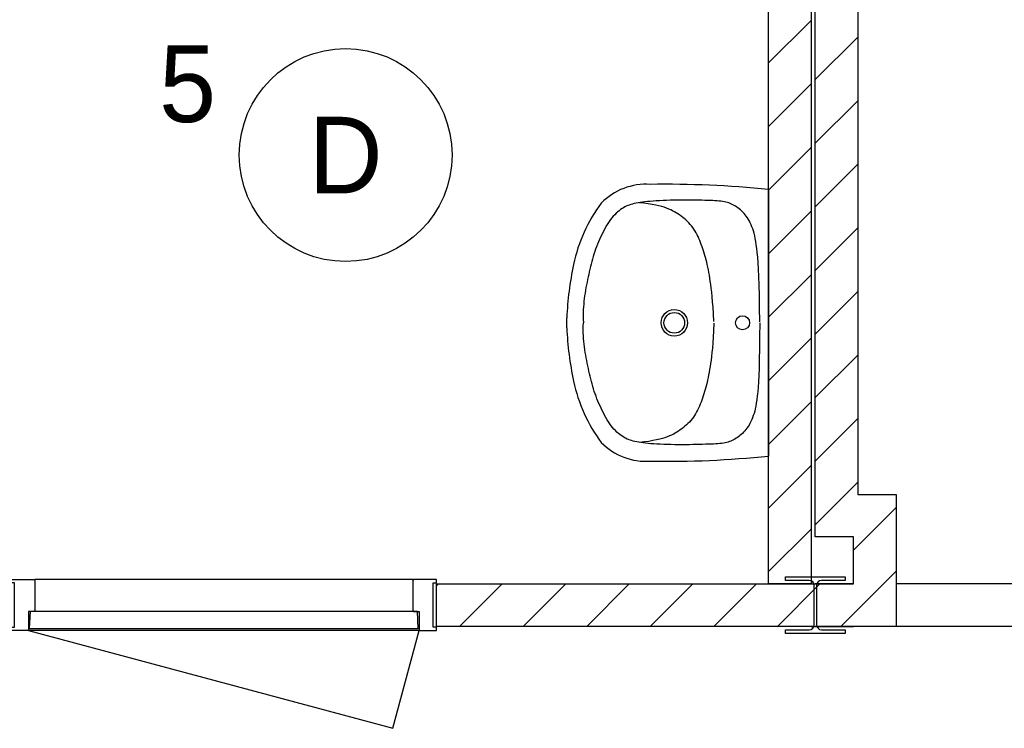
# Model space of a CAD drawing. Header units: millimetres. Extents: x -14827 to 65869, y -40284 to 56382.
# Tile 10 of 53: x 37453 to 39767, y 22771 to 24435. Entities that reach past the tile are written whole.
import ezdxf
from ezdxf.enums import TextEntityAlignment as Align

# ---------------------------------------------------------------- set-up
doc = ezdxf.new("R2010")
doc.units = ezdxf.units.MM
doc.header["$LTSCALE"] = 100
for name, color, linetype in [('AA32XI--_HOUT', 242, 'Continuous'), ('EL6311--', 130, 'Continuous'), ('xref', 9, 'Continuous')]:
    doc.layers.add(name, color=color, linetype=linetype)
doc.styles.add('BURO-018', font='BUROFONT', dxfattribs={"height": 180})

# ---------------------------------------------------------------- blocks, each defined once
blk = doc.blocks.new('1115B3A')
at = {"color": 0, "linetype": 'Continuous'}
blk.add_circle((0, 0), 2.5, dxfattribs=at)
at = {"color": 0, "linetype": 'Continuous', "style": 'BURO-018'}
for tag, p in [('E_GKAST', (0, 8)), ('E_GROEP', (0, 5)), ('E_SGROEP', (4.5, 5)), ('E_ARMCODE', (0, 0)), ('E_SLET', (4.5, -1))]:
    blk.add_attdef(tag, text='', height=1.8, dxfattribs=at).set_placement(p, align=Align.MIDDLE)

msp = doc.modelspace()

# ---------------------------------------------------------------- hatches: boundary and pattern name
at = {"layer": 'AA32XI--_HOUT'}
h = msp.add_hatch(dxfattribs=at)
h.set_pattern_fill('', color=256, scale=880, style=0, pattern_type=0)
h.set_pattern_definition([])
h.paths.add_polyline_path([(37432.6, 23120), (37486.6, 23120), (37488.6, 23118), (37488.6, 23047), (37486.6, 23045), (37473.6, 23045), (37473.6, 23002), (37471.6, 23000), (37432.6, 23000), (37432.6, 23008), (37440.6, 23008), (37440.6, 23112), (37432.6, 23112)])
h = msp.add_hatch(dxfattribs=at)
h.set_pattern_fill('', color=256, scale=880, style=0, pattern_type=0)
h.set_pattern_definition([])
h.paths.add_polyline_path([(38432.6, 23120), (38378.6, 23120), (38376.6, 23118), (38376.6, 23047), (38378.6, 23045), (38391.6, 23045), (38391.6, 23002), (38393.6, 23000), (38432.6, 23000), (38432.6, 23008), (38424.6, 23008), (38424.6, 23112), (38432.6, 23112)])

# ---------------------------------------------------------------- linework, layer by layer
at = {"layer": 'xref'}
for p, q in [((39312.6, 27710), (39312.6, 23110)), ((39322.6, 23220), (39322.6, 27600)), ((39212.6, 23110), (39212.6, 25360)), ((39422.6, 25360), (39422.6, 23320)), ((39212.6, 24333.3), (39312.6, 24433.3)), ((39322.6, 24294), (39422.6, 24394)), ((39212.6, 24184), (39312.6, 24284)), ((39322.6, 24144.6), (39422.6, 24244.6)), ((39212.6, 24034.6), (39312.6, 24134.6)), ((39322.6, 23995.3), (39422.6, 24095.3)), ((39212.6, 24035.8), (39212.6, 23410)), ((39212.6, 23885.3), (39312.6, 23985.3)), ((39322.6, 23845.9), (39422.6, 23945.9)), ((39212.6, 23735.9), (39312.6, 23835.9)), ((39322.6, 23696.6), (39422.6, 23796.6)), ((38738.7, 23711.5), (38738.7, 23734.4)), ((39212.6, 23586.6), (39312.6, 23686.6)), ((39322.6, 23547.3), (39422.6, 23647.3)), ((39212.6, 23437.3), (39312.6, 23537.3)), ((39322.6, 23397.9), (39422.6, 23497.9)), ((39212.6, 23287.9), (39312.6, 23387.9)), ((39322.6, 23248.6), (39422.6, 23348.6)), ((39422.6, 23320), (39512.6, 23320)), ((39512.6, 23320), (39512.6, 23010)), ((39412.6, 23189.2), (39512.6, 23289.2)), ((39212.6, 23138.6), (39312.6, 23238.6)), ((39412.6, 23220), (39322.6, 23220)), ((39412.6, 23110), (39412.6, 23220)), ((39382.8, 23010), (39512.6, 23139.9)), ((38376.6, 23120), (37488.6, 23120)), ((39252.6, 23118), (39252.6, 23126.5)), ((39252.6, 23126.5), (39392.6, 23126.5)), ((39307.9, 23118), (39252.6, 23118)), ((39392.6, 23118), (39337.4, 23118)), ((39392.6, 23126.5), (39392.6, 23118)), ((38432.6, 23010), (38432.6, 23110)), ((38432.6, 23110), (39212.6, 23110)), ((38432.6, 23105.3), (38437.4, 23110)), ((38486.7, 23010), (38586.7, 23110)), ((38636.1, 23010), (38736.1, 23110)), ((38785.4, 23010), (38885.4, 23110)), ((38934.7, 23010), (39034.7, 23110)), ((39084.1, 23010), (39184.1, 23110)), ((39212.6, 23110), (39212.6, 23110)), ((39212.6, 23110), (39312.6, 23110)), ((39312.6, 23110), (39212.6, 23110)), ((39233.4, 23010), (39333.4, 23110)), ((39312.6, 23110), (39412.6, 23110)), ((39319.9, 23014), (39319.9, 23106)), ((39412.6, 23110), (39322.6, 23110)), ((39322.6, 23110), (39322.6, 23110)), ((39322.6, 23110), (39412.6, 23110)), ((39325.4, 23106), (39325.4, 23014)), ((39412.6, 23110), (39412.6, 23110)), ((40567.6, 23110), (39512.6, 23110)), ((37477.6, 23045), (37475.6, 23005)), ((38387.6, 23045), (37477.6, 23045)), ((38376.6, 23045), (37488.6, 23045)), ((38389.6, 23005), (38387.6, 23045)), ((37473.6, 23000), (38330.1, 22770.5)), ((38391.6, 23000), (37473.6, 23000)), ((37475.6, 23005), (38389.6, 23005)), ((38330.1, 22770.5), (38391.6, 23000)), ((39512.6, 23010), (38432.6, 23010)), ((39252.6, 22993.5), (39252.6, 23002)), ((39252.6, 23002), (39307.9, 23002)), ((39312.6, 23010), (39412.6, 23010)), ((39337.4, 23002), (39392.6, 23002)), ((39392.6, 23002), (39392.6, 22993.5)), ((40567.6, 23010), (39512.6, 23010)), ((39392.6, 22993.5), (39252.6, 22993.5))]:
    msp.add_line(p, q, dxfattribs=at)
for points in [[(39191.9, 23725.5), (39191.6, 23758.5), (39191.1, 23786.8), (39190.5, 23811.1), (39189.8, 23831.7), (39189, 23849.2), (39188.1, 23864), (39187.2, 23876.7), (39186.2, 23887.7), (39185.1, 23897.5), (39184, 23906.3), (39182.8, 23914.1), (39181.6, 23921.1), (39180.2, 23927.5), (39178.8, 23933.3), (39177.2, 23938.6), (39175.6, 23943.6), (39173.8, 23948.5), (39171.8, 23953.1), (39169.8, 23957.5), (39167.6, 23961.7), (39165.3, 23965.7), (39163, 23969.5), (39160.5, 23973), (39157.9, 23976.4), (39155.2, 23979.6), (39152.5, 23982.6), (39149.6, 23985.4), (39146.8, 23988), (39143.8, 23990.4), (39140.9, 23992.6), (39137.9, 23994.7), (39134.9, 23996.7), (39131.9, 23998.5), (39128.9, 24000.2), (39125.8, 24001.7), (39122.7, 24003.1), (39119.4, 24004.4), (39116.1, 24005.5), (39112.6, 24006.4), (39108.9, 24007.2), (39105, 24007.9), (39100.9, 24008.5), (39096.5, 24008.9), (39091.8, 24009.3), (39086.8, 24009.6), (39081.5, 24009.8), (39075.7, 24010), (39069.6, 24010.2), (39063, 24010.4), (39056, 24010.6), (39048.6, 24010.7), (39041, 24010.9), (39033, 24011), (39024.8, 24011), (39016.4, 24011.1), (39007.8, 24011), (38999.2, 24010.9), (38990.4, 24010.8), (38981.8, 24010.6), (38973.2, 24010.3), (38964.8, 24010), (38956.7, 24009.6), (38948.9, 24009.2), (38941.5, 24008.7), (38934.6, 24008.2), (38928.1, 24007.6), (38922, 24006.9), (38916.4, 24006.2), (38911.1, 24005.4), (38906.2, 24004.6), (38901.5, 24003.7), (38897.2, 24002.8), (38893.1, 24001.8), (38889.2, 24000.7), (38885.5, 23999.5), (38882, 23998.2), (38878.5, 23996.7), (38875.2, 23995), (38871.8, 23993.2), (38868.5, 23991.1), (38865.1, 23988.8), (38861.6, 23986.2), (38858.2, 23983.4), (38854.7, 23980.3), (38851.3, 23976.9), (38847.9, 23973.3), (38844.6, 23969.4), (38841.3, 23965.2), (38838.1, 23960.7), (38835, 23956), (38831.9, 23951.1), (38829, 23946), (38826.1, 23940.7), (38823.4, 23935.3), (38820.7, 23929.8), (38818, 23924.3), (38815.5, 23918.7), (38813.1, 23913), (38810.7, 23907.4), (38808.5, 23901.7), (38806.3, 23895.9), (38804.3, 23890.2), (38802.3, 23884.4), (38800.5, 23878.6), (38798.8, 23872.7), (38797.1, 23866.8), (38795.6, 23860.9), (38794.2, 23854.9), (38792.8, 23848.9), (38791.4, 23842.8), (38790.1, 23836.7), (38788.8, 23830.6), (38787.4, 23824.4), (38786.2, 23818.1), (38784.9, 23811.8), (38783.7, 23805.5), (38782.5, 23799.2), (38781.5, 23792.8), (38780.5, 23786.4), (38779.7, 23780), (38778.9, 23773.5), (38778.3, 23767), (38777.9, 23760.4), (38777.5, 23753.6), (38777.3, 23746.5), (38777.3, 23739.1), (38777.4, 23731.4), (38777.6, 23723.2)], [(39084.2, 23726.3), (39083.3, 23743.7), (39082.4, 23759), (39081.4, 23772.5), (39080.3, 23784.3), (39079.3, 23794.8), (39078.2, 23804.2), (39077, 23812.6), (39075.9, 23820.4), (39074.8, 23827.8), (39073.6, 23834.7), (39072.5, 23841.3), (39071.3, 23847.6), (39070, 23853.7), (39068.8, 23859.5), (39067.5, 23865.1), (39066.1, 23870.6), (39064.6, 23876), (39063.1, 23881.3), (39061.6, 23886.5), (39059.9, 23891.6), (39058.3, 23896.6), (39056.5, 23901.6), (39054.7, 23906.5), (39052.9, 23911.3), (39051, 23916), (39049, 23920.7), (39047, 23925.3), (39044.8, 23929.7), (39042.5, 23934.1), (39040.1, 23938.4), (39037.5, 23942.5), (39034.7, 23946.5), (39031.8, 23950.4), (39028.6, 23954.1), (39025.3, 23957.7), (39021.9, 23961.2), (39018.4, 23964.5), (39014.8, 23967.6), (39011.1, 23970.6), (39007.3, 23973.5), (39003.5, 23976.3), (38999.7, 23978.9), (38995.8, 23981.4), (38991.7, 23983.7), (38987.4, 23986), (38982.9, 23988.2), (38978.2, 23990.2), (38973.1, 23992.2), (38967.7, 23994.2), (38961.8, 23996), (38955.2, 23997.8), (38947.9, 23999.4), (38939.5, 24001), (38930.1, 24002.5), (38919.3, 24003.9), (38908.7, 24005)], [(39191.9, 23723.1), (39191.8, 23690.2), (39191.5, 23661.8), (39191, 23637.6), (39190.4, 23617), (39189.8, 23599.5), (39189, 23584.6), (39188.1, 23571.9), (39187.2, 23560.9), (39186.2, 23551.1), (39185.1, 23542.3), (39184, 23534.5), (39182.8, 23527.5), (39181.5, 23521.1), (39180.1, 23515.3), (39178.6, 23509.9), (39176.9, 23504.9), (39175.2, 23500.1), (39173.3, 23495.5), (39171.2, 23491.1), (39169.1, 23486.8), (39166.8, 23482.8), (39164.5, 23479), (39162, 23475.4), (39159.4, 23472), (39156.8, 23468.8), (39154, 23465.8), (39151.2, 23463), (39148.4, 23460.4), (39145.5, 23458), (39142.5, 23455.7), (39139.6, 23453.6), (39136.6, 23451.6), (39133.6, 23449.8), (39130.6, 23448.1), (39127.5, 23446.5), (39124.4, 23445.1), (39121.2, 23443.9), (39117.8, 23442.7), (39114.3, 23441.7), (39110.6, 23440.9), (39106.7, 23440.2), (39102.6, 23439.6), (39098.2, 23439.1), (39093.6, 23438.7), (39088.6, 23438.4), (39083.2, 23438.1), (39077.5, 23437.9), (39071.4, 23437.7), (39064.8, 23437.5), (39057.8, 23437.2), (39050.4, 23437), (39042.7, 23436.9), (39034.8, 23436.7), (39026.6, 23436.6), (39018.2, 23436.5), (39009.6, 23436.5), (39000.9, 23436.5), (38992.2, 23436.6), (38983.5, 23436.8), (38975, 23437), (38966.6, 23437.2), (38958.4, 23437.6), (38950.6, 23437.9), (38943.2, 23438.4), (38936.3, 23438.9), (38929.8, 23439.5), (38923.8, 23440.1), (38918.1, 23440.8), (38912.8, 23441.5), (38907.9, 23442.3), (38903.3, 23443.2), (38898.9, 23444.1), (38894.8, 23445.1), (38890.9, 23446.1), (38887.2, 23447.3), (38883.7, 23448.6), (38880.2, 23450), (38876.8, 23451.7), (38873.5, 23453.5), (38870.1, 23455.6), (38866.7, 23457.9), (38863.3, 23460.4), (38859.8, 23463.2), (38856.3, 23466.3), (38852.9, 23469.7), (38849.5, 23473.3), (38846.1, 23477.1), (38842.8, 23481.3), (38839.6, 23485.7), (38836.4, 23490.4), (38833.4, 23495.3), (38830.4, 23500.4), (38827.5, 23505.7), (38824.7, 23511.1), (38821.9, 23516.6), (38819.3, 23522.1), (38816.7, 23527.7), (38814.2, 23533.3), (38811.9, 23538.9), (38809.6, 23544.6), (38807.4, 23550.3), (38805.3, 23556.1), (38803.3, 23561.9), (38801.4, 23567.7), (38799.7, 23573.5), (38798, 23579.4), (38796.5, 23585.3), (38795, 23591.3), (38793.5, 23597.3), (38792.1, 23603.4), (38790.8, 23609.5), (38789.4, 23615.6), (38788.1, 23621.8), (38786.7, 23628), (38785.4, 23634.3), (38784.2, 23640.6), (38783, 23647), (38781.9, 23653.3), (38780.9, 23659.7), (38780, 23666.1), (38779.2, 23672.6), (38778.6, 23679.1), (38778.1, 23685.7), (38777.7, 23692.5), (38777.5, 23699.6), (38777.4, 23707), (38777.4, 23714.7), (38777.6, 23722.9)], [(39084.2, 23721.7), (39083.4, 23704.3), (39082.6, 23689), (39081.7, 23675.5), (39080.7, 23663.6), (39079.7, 23653.1), (39078.6, 23643.8), (39077.6, 23635.3), (39076.5, 23627.5), (39075.4, 23620.2), (39074.3, 23613.2), (39073.2, 23606.6), (39072, 23600.3), (39070.8, 23594.2), (39069.6, 23588.4), (39068.3, 23582.8), (39067, 23577.3), (39065.6, 23571.9), (39064.1, 23566.6), (39062.6, 23561.4), (39061, 23556.2), (39059.3, 23551.2), (39057.6, 23546.2), (39055.8, 23541.3), (39054, 23536.5), (39052.2, 23531.8), (39050.2, 23527.1), (39048.2, 23522.5), (39046.1, 23518), (39043.8, 23513.6), (39041.4, 23509.3), (39038.8, 23505.2), (39036.1, 23501.2), (39033.2, 23497.3), (39030.1, 23493.5), (39026.8, 23489.9), (39023.4, 23486.5), (39019.9, 23483.1), (39016.3, 23479.9), (39012.6, 23476.9), (39008.9, 23474), (39005.1, 23471.2), (39001.3, 23468.6), (38997.3, 23466.1), (38993.3, 23463.7), (38989, 23461.4), (38984.5, 23459.2), (38979.8, 23457.1), (38974.8, 23455.1), (38969.4, 23453.1), (38963.5, 23451.2), (38956.9, 23449.4), (38949.6, 23447.7), (38941.2, 23446.1), (38931.8, 23444.5), (38921, 23443.1), (38910.4, 23441.9)]]:
    msp.add_lwpolyline(points, dxfattribs=at)
for points in [[(37432.6, 23120), (37486.6, 23120), (37488.6, 23118), (37488.6, 23047), (37486.6, 23045), (37473.6, 23045), (37473.6, 23002), (37471.6, 23000), (37432.6, 23000), (37432.6, 23008), (37440.6, 23008), (37440.6, 23112), (37432.6, 23112)], [(38432.6, 23120), (38378.6, 23120), (38376.6, 23118), (38376.6, 23047), (38378.6, 23045), (38391.6, 23045), (38391.6, 23002), (38393.6, 23000), (38432.6, 23000), (38432.6, 23008), (38424.6, 23008), (38424.6, 23112), (38432.6, 23112)]]:
    msp.add_lwpolyline(points, close=True, dxfattribs=at)
for centre, radius in [((38991.3, 23722.9), 31.1), ((38991.3, 23722.9), 24.3), ((39151.6, 23722.9), 16.6)]:
    msp.add_circle(centre, radius, dxfattribs=at)
for centre, radius, start, end in [((38925, 23900.4), 147.9, 86.284, 135.3667), ((38973.6, 21742.1), 2306.2, 84.0507, 90.9706), ((39119.8, 23781.6), 373.7, 143.4244, 167.8715), ((39471.4, 23706), 733.2, 167.8715, 177.7873), ((39471.4, 23739.8), 733.2, 182.2127, 192.1285), ((39119.8, 23664.3), 373.7, 192.1285, 216.5756), ((38925, 23545.5), 147.9, 224.6333, 273.716), ((38973.6, 25703.8), 2306.2, 269.0294, 275.9493), ((38934.5, 23397.9), 1.182765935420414e-11, 272.5317, 270.2017), ((39307.9, 23106), 12, 0, 90), ((39337.4, 23106), 12, 90, 180), ((39307.9, 23014), 12, 270, 0), ((39337.4, 23014), 12, 180, 270)]:
    msp.add_arc(centre, radius, start, end, dxfattribs=at)

# ---------------------------------------------------------------- block references
at = {"layer": 'EL6311--'}
ref = msp.add_blockref('1115B3A', (38219, 24116.9), dxfattribs=dict(at, xscale=100, yscale=100, zscale=100))
ref.add_attrib('E_ARMCODE', 'D', dxfattribs={"layer": '0', "color": 7, "linetype": 'Continuous', "height": 180, "style": 'BURO-018'}).set_placement((38219, 24116.9), align=Align.MIDDLE)
ref.add_attrib('E_GROEP', '5', dxfattribs={"layer": '0', "color": 7, "linetype": 'Continuous', "height": 180, "style": 'BURO-018'}).set_placement((37847.7, 24283.1), align=Align.MIDDLE)

doc.saveas('drawing.dxf')
